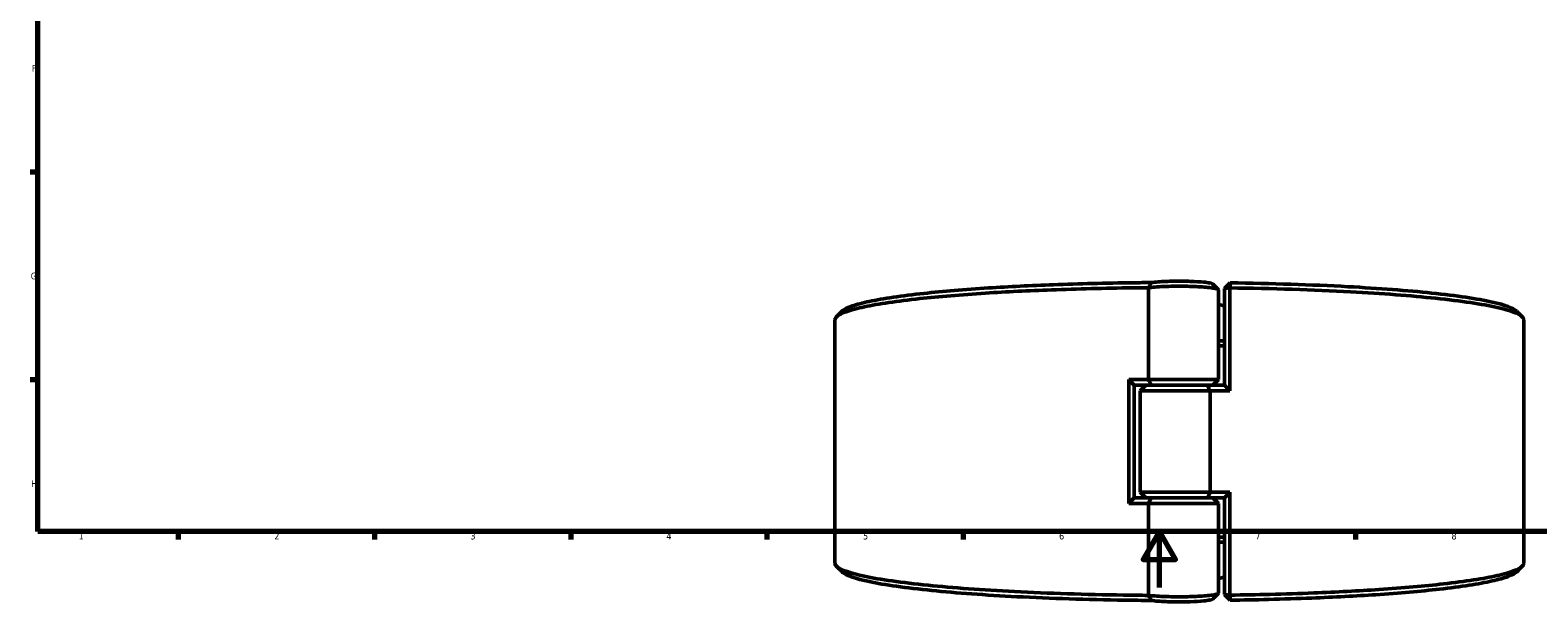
# Model space of a CAD drawing. Header units: millimetres. Extents: x 0 to 949, y -372 to 915.
# Tile 2 of 13: x 17 to 556, y -5 to 199. Entities that reach past the tile are written whole.
import ezdxf

# ---------------------------------------------------------------- set-up
doc = ezdxf.new("R2010")
doc.units = ezdxf.units.MM
doc.layers.add('Border (ANSI)', color=7, linetype='Continuous', lineweight=70)
doc.layers.add('Visible (ANSI)', color=7, linetype='Continuous', lineweight=50)
doc.styles.add('Note Text (ANSI)', font='tahoma.ttf')

# ---------------------------------------------------------------- blocks, each defined once
blk = doc.blocks.new('Borders Default Border')
at = {"layer": 'Border (ANSI)'}
for p, q in [((20, 148.5), (17.2, 148.5)), ((20, 74.25), (17.2, 74.25)), ((70.08, 20), (70.08, 17.2)), ((140.17, 20), (140.17, 17.2)), ((210.25, 20), (210.25, 17.2)), ((280.33, 20), (280.33, 17.2)), ((350.42, 20), (350.42, 17.2)), ((490.58, 20), (490.58, 17.2))]:
    blk.add_line(p, q, dxfattribs=at)
at = {"layer": 'Border (ANSI)', "flags": 128}
for points in [[(20, 20), (20, 574), (821, 574), (821, 20), (20, 20)], [(420.5, 0), (420.5, 20), (414.73, 10), (426.27, 10), (420.5, 20)]]:
    blk.add_lwpolyline(points, dxfattribs=at)
at = {"layer": 'Border (ANSI)', "color": 5, "true_color": 0x0000ff, "char_height": 2.4, "attachment_point": 7, "style": 'Note Text (ANSI)'}
for s, insert in [('F', (17.78, 184.43)), ('G', (17.4, 110.13)), ('H', (17.53, 35.93)), ('1', (34.5, 17.2)), ('2', (104.4, 17.2)), ('3', (174.46, 17.15)), ('4', (244.45, 17.2)), ('5', (314.67, 17.15)), ('6', (384.69, 17.15)), ('7', (454.8, 17.2)), ('8', (524.84, 17.15))]:
    blk.add_mtext(s, dxfattribs=dict(at, insert=insert))

msp = doc.modelspace()

# ---------------------------------------------------------------- linework, layer by layer
at = {"layer": 'Visible (ANSI)'}
for p, q in [((443.74, 106.94), (445.74, 108.92)), ((416.6, 107.18), (416.6, 74.32)), ((441.6, 74.32), (441.6, 106.38)), ((445.72, 107.11), (443.74, 106.94)), ((443.74, 106.94), (443.74, 72.3)), ((445.72, 70.32), (445.72, 107.11)), ((304.64, 8.73), (304.64, 95.67)), ((550.64, 8.73), (550.64, 95.67)), ((409.56, 74.32), (409.56, 30.07)), ((409.56, 74.32), (416.6, 74.32)), ((411.54, 72.34), (411.54, 32.05)), ((417.69, 72.32), (411.54, 72.32)), ((415.68, 72.32), (413.68, 70.32)), ((438.68, 70.32), (413.68, 70.32)), ((413.68, 34.07), (413.68, 70.32)), ((416.6, 74.32), (441.6, 74.32)), ((437.59, 72.32), (417.69, 72.32)), ((417.69, 72.32), (437.59, 72.32)), ((437.59, 72.32), (443.74, 72.32)), ((445.72, 70.32), (438.68, 70.32)), ((438.68, 34.07), (438.68, 70.32)), ((439.6, 72.32), (441.6, 74.32)), ((413.68, 34.07), (438.68, 34.07)), ((415.68, 32.07), (413.68, 34.07)), ((438.68, 34.07), (445.72, 34.07)), ((445.72, -2.71), (445.72, 34.07)), ((416.6, 30.07), (409.56, 30.07)), ((411.54, 32.07), (417.69, 32.07)), ((441.6, 30.07), (416.6, 30.07)), ((416.6, 30.07), (416.6, -2.79)), ((417.69, 32.07), (437.59, 32.07)), ((437.59, 32.07), (417.69, 32.07)), ((443.74, 32.07), (437.59, 32.07)), ((439.6, 32.07), (441.6, 30.07)), ((441.6, -1.98), (441.6, 30.07)), ((443.74, 32.09), (443.74, -2.54)), ((443.74, -2.54), (445.72, -2.71)), ((445.74, -4.53), (443.74, -2.54))]:
    msp.add_line(p, q, dxfattribs=at)
for start, end in [(71.5978, 74.1139), (285.8861, 288.4022)]:
    msp.add_arc((427.64, 52.2), 51, start, end, dxfattribs=at)
for points, knots in [([(417.69, 109.01), (415.48, 108.99), (413.29, 108.97), (406.23, 108.88), (401.41, 108.79), (391.92, 108.55), (387.25, 108.41), (374.54, 107.93), (366.75, 107.54), (355.23, 106.8), (351.14, 106.5), (343.42, 105.86), (339.78, 105.51), (332.4, 104.71), (328.75, 104.25), (322.24, 103.29), (319.37, 102.79), (314.47, 101.74), (312.44, 101.2), (309.26, 100.1), (308.11, 99.54), (307.42, 98.97), (307.33, 98.89), (307.25, 98.82), (307.17, 98.74)], [-3.05925, -3.05925, -3.05925, -3.05925, -3.004418, -3.004418, -2.882702, -2.882702, -2.760986, -2.760986, -2.543306, -2.543306, -2.415259, -2.415259, -2.287211, -2.287211, -2.136568, -2.136568, -1.985924, -1.985924, -1.83528, -1.83528, -1.684636, -1.684636, -1.684636, -1.66448, -1.66448, -1.66448, -1.66448]), ([(416.6, 107.18), (417.26, 107.26), (418.02, 107.34), (420.8, 107.55), (423.15, 107.65), (427.78, 107.71), (430.05, 107.69), (434.23, 107.56), (436.16, 107.44), (438.66, 107.2), (439.47, 107.09), (440.1, 106.97), (440.73, 106.85), (441.17, 106.73), (441.53, 106.52), (441.6, 106.45), (441.6, 106.38)], [-4.064507, -4.064507, -4.064507, -4.064507, -3.830103, -3.830103, -3.290451, -3.290451, -2.809007, -2.809007, -2.327711, -2.327711, -2.026901, -2.026901, -2.026901, -1.726092, -1.726092, -1.557394, -1.557394, -1.557394, -1.557394]), ([(417.69, 109.01), (417.5, 108.71), (417.32, 108.4), (416.96, 107.8), (416.78, 107.49), (416.61, 107.19)], [-0.284723, -0.284723, -0.284723, -0.284723, -0.1423614, -0.1423614, 0, 0, 0, 0]), ([(439.55, 108.49), (439.52, 108.51), (439.49, 108.54), (439.27, 108.67), (438.9, 108.78), (438.38, 108.88), (437.85, 108.98), (437.16, 109.08), (435.01, 109.29), (433.36, 109.39), (429.73, 109.51), (427.76, 109.52), (423.74, 109.47), (421.71, 109.38), (419.14, 109.18), (418.34, 109.1), (417.69, 109.01)], [1.664429, 1.664429, 1.664429, 1.664429, 1.726092, 1.726092, 2.026901, 2.026901, 2.026901, 2.327711, 2.327711, 2.809007, 2.809007, 3.290451, 3.290451, 3.830103, 3.830103, 4.124749, 4.124749, 4.124749, 4.124749]), ([(445.72, 107.11), (445.72, 107.41), (445.73, 107.71), (445.73, 108.32), (445.74, 108.62), (445.74, 108.92)], [-0.2710257, -0.2710257, -0.2710257, -0.2710257, -0.135519, -0.135519, 0, 0, 0, 0]), ([(548.11, 98.74), (546.97, 99.88), (544.01, 100.99), (534.13, 103.23), (526.78, 104.32), (509.12, 106.17), (498.99, 106.94), (474.86, 108.24), (460.51, 108.71), (445.74, 108.92)], [-1.477112, -1.477112, -1.477112, -1.477112, -1.176353, -1.176353, -0.839746, -0.839746, -0.520565, -0.520565, -0.150161, -0.150161, -0.150161, -0.150161]), ([(304.64, 95.67), (304.64, 96.11), (304.91, 96.56), (305.46, 97), (306.17, 97.58), (307.34, 98.15), (310.59, 99.27), (312.66, 99.82), (317.65, 100.88), (320.58, 101.39), (327.21, 102.37), (330.91, 102.83), (338.42, 103.64), (342.12, 103.99), (349.97, 104.65), (354.12, 104.95), (365.82, 105.7), (373.74, 106.1), (386.64, 106.58), (391.38, 106.73), (401.02, 106.97), (405.91, 107.06), (412.76, 107.15), (414.68, 107.17), (416.6, 107.19)], [1.569275, 1.569275, 1.569275, 1.569275, 1.684636, 1.684636, 1.684636, 1.83528, 1.83528, 1.985924, 1.985924, 2.136568, 2.136568, 2.287211, 2.287211, 2.415259, 2.415259, 2.543306, 2.543306, 2.760986, 2.760986, 2.882702, 2.882702, 3.004418, 3.004418, 3.051575, 3.051575, 3.051575, 3.051575]), ([(445.72, 107.11), (460.82, 106.9), (475.49, 106.42), (500.08, 105.1), (510.38, 104.31), (528.33, 102.43), (535.81, 101.32), (545.89, 99.06), (548.92, 97.92), (550.09, 96.76), (550.46, 96.4), (550.64, 96.03), (550.64, 95.67)], [0.147756, 0.147756, 0.147756, 0.147756, 0.520565, 0.520565, 0.839746, 0.839746, 1.176353, 1.176353, 1.477652, 1.477652, 1.477652, 1.572318, 1.572318, 1.572318, 1.572318]), ([(443.74, 88.21), (443.69, 88.21), (443.63, 88.21), (442.92, 88.2), (442.26, 88.19), (441.6, 88.18)], [-0.15849258, -0.15849258, -0.15849258, -0.15849258, -0.15687703, -0.15687703, -0.13728197, -0.13728197, -0.13728197, -0.13728197]), ([(441.6, 86.37), (442.17, 86.38), (442.73, 86.39), (443.44, 86.4), (443.59, 86.4), (443.74, 86.4)], [0.13979562, 0.13979562, 0.13979562, 0.13979562, 0.15687703, 0.15687703, 0.16140183, 0.16140183, 0.16140183, 0.16140183]), ([(443.74, 17.99), (443.67, 17.99), (443.6, 17.99), (442.89, 18), (442.25, 18.01), (441.6, 18.02)], [-0.16140183, -0.16140183, -0.16140183, -0.16140183, -0.15932942, -0.15932942, -0.13979562, -0.13979562, -0.13979562, -0.13979562]), ([(416.6, -2.79), (413.62, -2.77), (410.66, -2.73), (394.1, -2.48), (380.87, -2.05), (357.29, -0.84), (346.82, -0.08), (328.46, 1.77), (320.74, 2.86), (310.16, 5.11), (306.88, 6.24), (305.46, 7.4), (304.91, 7.84), (304.64, 8.28), (304.64, 8.73)], [-3.051575, -3.051575, -3.051575, -3.051575, -2.978588, -2.978588, -2.641725, -2.641725, -2.322547, -2.322547, -1.985924, -1.985924, -1.684636, -1.684636, -1.684636, -1.569275, -1.569275, -1.569275, -1.569275]), ([(307.17, 5.65), (307.25, 5.58), (307.33, 5.5), (307.42, 5.43), (308.8, 4.29), (312.02, 3.18), (322.4, 0.96), (329.98, -0.12), (348.05, -1.93), (358.35, -2.68), (381.57, -3.87), (394.6, -4.3), (411.22, -4.55), (414.45, -4.59), (417.69, -4.61)], [1.66448, 1.66448, 1.66448, 1.66448, 1.684636, 1.684636, 1.684636, 1.985924, 1.985924, 2.322547, 2.322547, 2.641725, 2.641725, 2.978588, 2.978588, 3.05925, 3.05925, 3.05925, 3.05925]), ([(550.64, 8.73), (550.64, 8.36), (550.46, 8), (550.09, 7.63), (549.51, 7.06), (548.46, 6.48), (545.46, 5.36), (543.51, 4.8), (538.75, 3.73), (535.94, 3.21), (529.52, 2.22), (525.92, 1.75), (518.59, 0.93), (514.97, 0.57), (507.27, -0.1), (503.19, -0.41), (491.65, -1.19), (483.82, -1.6), (470.52, -2.13), (465.29, -2.3), (455.28, -2.55), (450.52, -2.65), (445.72, -2.71)], [-1.572318, -1.572318, -1.572318, -1.572318, -1.477652, -1.477652, -1.477652, -1.327002, -1.327002, -1.176353, -1.176353, -1.025704, -1.025704, -0.875054, -0.875054, -0.747002, -0.747002, -0.61895, -0.61895, -0.401262, -0.401262, -0.266266, -0.266266, -0.147756, -0.147756, -0.147756, -0.147756]), ([(445.74, -4.53), (450.37, -4.46), (454.96, -4.37), (464.73, -4.12), (469.89, -3.95), (482.98, -3.43), (490.69, -3.02), (502.05, -2.26), (506.06, -1.96), (513.64, -1.3), (517.2, -0.94), (524.41, -0.13), (527.95, 0.33), (534.25, 1.31), (537.01, 1.82), (541.68, 2.87), (543.59, 3.42), (546.52, 4.52), (547.54, 5.09), (548.11, 5.65)], [0.150161, 0.150161, 0.150161, 0.150161, 0.266266, 0.266266, 0.401262, 0.401262, 0.61895, 0.61895, 0.747002, 0.747002, 0.875054, 0.875054, 1.025704, 1.025704, 1.176353, 1.176353, 1.327002, 1.327002, 1.477112, 1.477112, 1.477112, 1.477112]), ([(441.6, -1.98), (441.6, -2.06), (441.53, -2.13), (441.17, -2.33), (440.73, -2.46), (440.1, -2.58), (439.47, -2.69), (438.66, -2.8), (436.16, -3.05), (434.23, -3.16), (430.05, -3.3), (427.78, -3.32), (423.15, -3.25), (420.8, -3.16), (418.02, -2.94), (417.26, -2.87), (416.6, -2.79)], [1.557394, 1.557394, 1.557394, 1.557394, 1.726092, 1.726092, 2.026901, 2.026901, 2.026901, 2.327711, 2.327711, 2.809007, 2.809007, 3.290451, 3.290451, 3.830103, 3.830103, 4.064507, 4.064507, 4.064507, 4.064507]), ([(416.61, -2.79), (416.78, -3.1), (416.96, -3.4), (417.32, -4.01), (417.5, -4.31), (417.69, -4.61)], [-0.2847328, -0.2847328, -0.2847328, -0.2847328, -0.1431193, -0.1431193, 0, 0, 0, 0]), ([(417.69, -4.61), (418.34, -4.71), (419.14, -4.79), (421.71, -4.99), (423.74, -5.07), (427.76, -5.13), (429.73, -5.11), (433.36, -5), (435.01, -4.89), (437.16, -4.68), (437.85, -4.59), (438.38, -4.49), (438.9, -4.39), (439.27, -4.28), (439.49, -4.14), (439.52, -4.12), (439.55, -4.1)], [-4.124749, -4.124749, -4.124749, -4.124749, -3.830103, -3.830103, -3.290451, -3.290451, -2.809007, -2.809007, -2.327711, -2.327711, -2.026901, -2.026901, -2.026901, -1.726092, -1.726092, -1.664429, -1.664429, -1.664429, -1.664429]), ([(445.74, -4.53), (445.74, -4.22), (445.73, -3.92), (445.73, -3.32), (445.72, -3.02), (445.72, -2.71)], [-0.2710257, -0.2710257, -0.2710257, -0.2710257, -0.1355066, -0.1355066, 0, 0, 0, 0])]:
    msp.add_open_spline(points, degree=3, knots=knots, dxfattribs=at)
for points in [[(439.55, 108.49), (440.21, 107.83), (440.87, 107.16), (441.54, 106.5)], [(416.61, 107.19), (416.6, 107.19), (416.6, 107.18), (416.6, 107.18)], [(416.61, 107.19), (416.6, 107.19), (416.6, 107.19), (416.6, 107.19)], [(305.18, 96.75), (305.84, 97.41), (306.51, 98.08), (307.17, 98.74)], [(548.11, 98.74), (548.77, 98.08), (549.44, 97.41), (550.1, 96.75)], [(411.54, 72.34), (410.88, 73), (410.22, 73.66), (409.56, 74.32)], [(416.6, 74.32), (416.95, 73.65), (417.31, 72.98), (417.69, 72.32)], [(437.59, 72.32), (437.97, 71.66), (438.33, 70.99), (438.68, 70.32)], [(443.74, 72.3), (444.4, 71.65), (445.06, 70.99), (445.72, 70.32)], [(437.59, 32.07), (437.97, 32.73), (438.33, 33.4), (438.68, 34.07)], [(445.72, 34.07), (445.06, 33.41), (444.4, 32.75), (443.74, 32.09)], [(411.54, 32.05), (410.88, 31.4), (410.22, 30.74), (409.56, 30.07)], [(417.69, 32.07), (417.31, 31.41), (416.95, 30.74), (416.6, 30.07)], [(441.6, 16.21), (442.31, 16.2), (443.03, 16.19), (443.74, 16.18)], [(307.17, 5.65), (306.51, 6.32), (305.84, 6.98), (305.18, 7.64)], [(550.1, 7.64), (549.44, 6.98), (548.77, 6.32), (548.11, 5.65)], [(416.6, -2.79), (416.6, -2.79), (416.6, -2.79), (416.61, -2.79)], [(416.6, -2.79), (416.6, -2.79), (416.6, -2.79), (416.61, -2.79)], [(441.54, -2.11), (440.87, -2.77), (440.21, -3.43), (439.55, -4.1)]]:
    msp.add_open_spline(points, degree=3, dxfattribs=at)

# ---------------------------------------------------------------- block references
msp.add_blockref('Borders Default Border', (0, 0))

doc.saveas('drawing.dxf')
